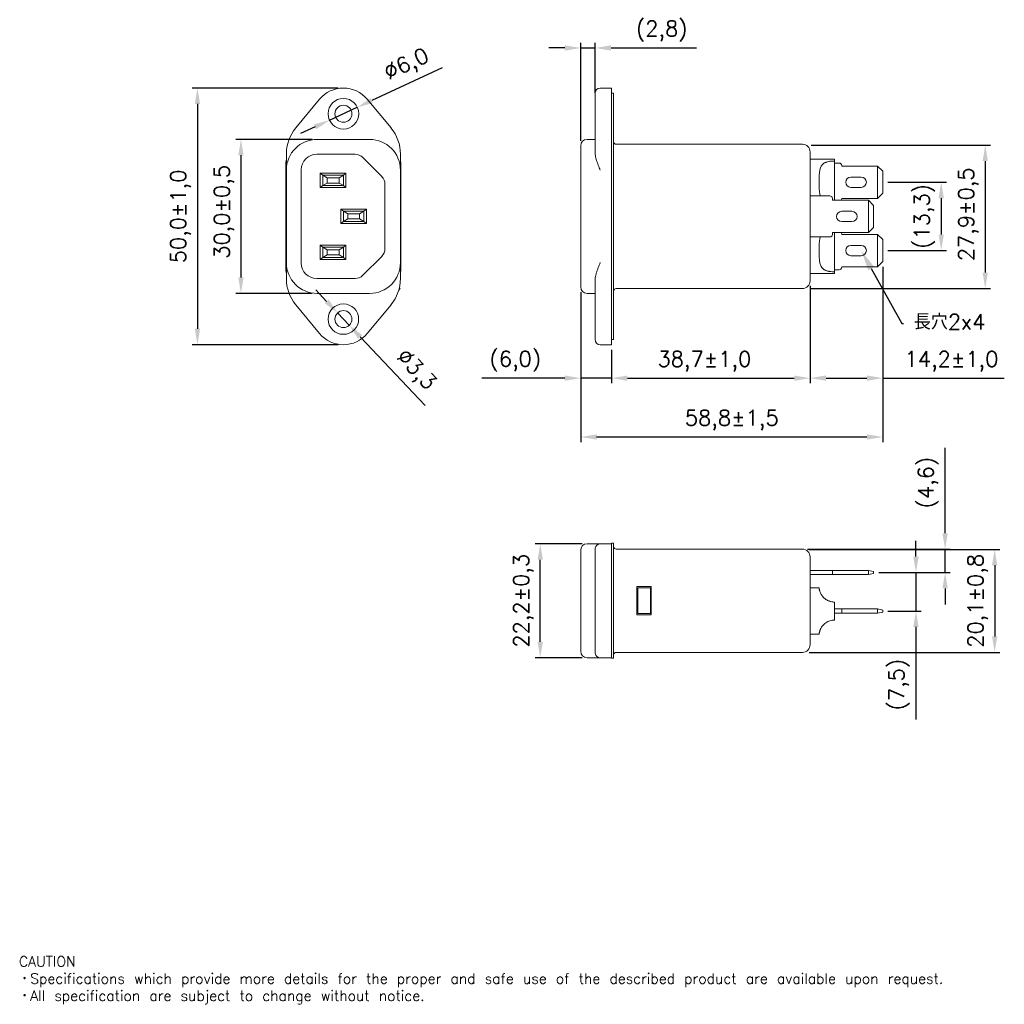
# Model space of a CAD drawing. Header units: millimetres. Extents: x 177 to 483, y 55 to 249.
# Tile 1 of 3: x 177 to 369, y 56 to 247. Entities that reach past the tile are written whole.
import ezdxf
from ezdxf import colors
from ezdxf.entities.mleader import LeaderData, LeaderLine
from ezdxf.math import Vec2, Vec3

# ---------------------------------------------------------------- set-up
doc = ezdxf.new("R2010")
doc.units = ezdxf.units.MM
doc.header["$PDSIZE"] = -1
doc.layers.add('logo', color=7, linetype='Continuous', lineweight=13)
doc.layers.add('SLD-0', color=179, linetype='Continuous')
doc.styles.get("Standard").update_dxf_attribs({"font": 'txt', "bigfont": 'bigfont'})
doc.dimstyles.new('ISO-25', dxfattribs={"dimtxt": 2.5, "dimasz": 2.5, "dimexe": 1.25, "dimexo": 0.625, "dimtad": 1, "dimtxsty": 'Standard', "dimcen": 2.5, "dimadec": 0, "dimazin": 0, "dimtfac": 1, "dimtmove": 0, "dimatfit": 3, "dimfxl": 1, "dimarcsym": 0})

# ---------------------------------------------------------------- blocks, each defined once
blk = doc.blocks.new('*D72')
at = {"layer": 'Defpoints', "color": 0}
for p in [(344.97, 215.81), (344.97, 202.51), (356.34, 202.51)]:
    blk.add_point(p, dxfattribs=at)
at = {"layer": 'SLD-0', "color": 0, "lineweight": -2}
for p, q in [((345.97, 215.81), (357.34, 215.81)), ((356.34, 212.71), (356.34, 205.61)), ((345.97, 202.51), (357.34, 202.51))]:
    blk.add_line(p, q, dxfattribs=at)
at = {"layer": 'SLD-0', "color": 0}
for points in [[(355.82, 212.71), (356.86, 212.71), (356.34, 215.81)], [(355.82, 205.61), (356.86, 205.61), (356.34, 202.51)]]:
    blk.add_solid(points, dxfattribs=at)
at = {"layer": 'SLD-0', "color": 0, "insert": (353.07, 209.16), "char_height": 3, "attachment_point": 5, "rotation": 90}
blk.add_mtext('(13,3)', dxfattribs=at)
blk = doc.blocks.new('*D73')
at = {"layer": 'Defpoints', "color": 0}
for p in [(330, 223.05), (330, 195.11), (364.92, 195.11)]:
    blk.add_point(p, dxfattribs=at)
at = {"layer": 'SLD-0', "color": 0, "lineweight": -2}
for p, q in [((331, 223.05), (365.92, 223.05)), ((364.92, 219.95), (364.92, 198.21)), ((331, 195.11), (365.92, 195.11))]:
    blk.add_line(p, q, dxfattribs=at)
at = {"layer": 'SLD-0', "color": 0}
for points in [[(364.4, 219.95), (365.43, 219.95), (364.92, 223.05)], [(364.4, 198.21), (365.43, 198.21), (364.92, 195.11)]]:
    blk.add_solid(points, dxfattribs=at)
at = {"layer": 'SLD-0', "color": 0, "insert": (361.64, 209.56), "char_height": 3, "attachment_point": 5, "rotation": 90}
blk.add_mtext('27,9±0,5', dxfattribs=at)
blk = doc.blocks.new('*D74')
at = {"layer": 'Defpoints', "color": 0}
for p in [(344.97, 200.36), (330.82, 196.61), (344.97, 177.66)]:
    blk.add_point(p, dxfattribs=at)
at = {"layer": 'SLD-0', "color": 0, "lineweight": -2}
for p, q in [((344.97, 199.36), (344.97, 176.66)), ((330.82, 195.61), (330.82, 176.66)), ((333.92, 177.66), (341.87, 177.66)), ((344.97, 177.66), (368.62, 177.66))]:
    blk.add_line(p, q, dxfattribs=at)
at = {"layer": 'SLD-0', "color": 0}
for points in [[(333.92, 178.18), (333.92, 177.14), (330.82, 177.66)], [(341.87, 178.18), (341.87, 177.14), (344.97, 177.66)]]:
    blk.add_solid(points, dxfattribs=at)
at = {"layer": 'SLD-0', "color": 0, "insert": (358.35, 180.93), "char_height": 3, "attachment_point": 5}
blk.add_mtext('14,2±1,0', dxfattribs=at)
blk = doc.blocks.new('*D75')
at = {"layer": 'Defpoints', "color": 0}
for p in [(330.82, 196.61), (292.17, 184.16), (330.82, 177.65)]:
    blk.add_point(p, dxfattribs=at)
at = {"layer": 'SLD-0', "color": 0, "lineweight": -2}
for p, q in [((330.82, 195.61), (330.82, 176.65)), ((292.17, 183.16), (292.17, 176.65)), ((295.27, 177.65), (327.72, 177.65))]:
    blk.add_line(p, q, dxfattribs=at)
at = {"layer": 'SLD-0', "color": 0}
for points in [[(295.27, 178.16), (295.27, 177.13), (292.17, 177.65)], [(327.72, 178.16), (327.72, 177.13), (330.82, 177.65)]]:
    blk.add_solid(points, dxfattribs=at)
at = {"layer": 'SLD-0', "color": 0, "insert": (310.24, 180.92), "char_height": 3, "attachment_point": 5}
blk.add_mtext('38,7±1,0', dxfattribs=at)
blk = doc.blocks.new('*D76')
at = {"layer": 'Defpoints', "color": 0}
for p in [(286.17, 195.41), (292.17, 184.16), (292.17, 177.65)]:
    blk.add_point(p, dxfattribs=at)
at = {"layer": 'SLD-0', "color": 0, "lineweight": -2}
for p, q in [((286.17, 194.41), (286.17, 176.65)), ((292.17, 183.16), (292.17, 176.65)), ((283.07, 177.65), (266.92, 177.65)), ((292.17, 177.65), (286.17, 177.65)), ((295.27, 177.65), (298.37, 177.65))]:
    blk.add_line(p, q, dxfattribs=at)
at = {"layer": 'SLD-0', "color": 0}
for points in [[(283.07, 178.16), (283.07, 177.13), (286.17, 177.65)], [(295.27, 178.16), (295.27, 177.13), (292.17, 177.65)]]:
    blk.add_solid(points, dxfattribs=at)
at = {"layer": 'SLD-0', "color": 0, "insert": (273.45, 180.92), "char_height": 3, "attachment_point": 5}
blk.add_mtext('(6,0)', dxfattribs=at)
blk = doc.blocks.new('*D77')
at = {"layer": 'Defpoints', "color": 0}
for p in [(344.97, 200.36), (286.17, 195.41), (344.97, 166.19)]:
    blk.add_point(p, dxfattribs=at)
at = {"layer": 'SLD-0', "color": 0, "lineweight": -2}
for p, q in [((344.97, 199.36), (344.97, 165.19)), ((286.17, 194.41), (286.17, 165.19)), ((289.27, 166.19), (341.87, 166.19))]:
    blk.add_line(p, q, dxfattribs=at)
at = {"layer": 'SLD-0', "color": 0}
for points in [[(289.27, 166.71), (289.27, 165.68), (286.17, 166.19)], [(341.87, 166.71), (341.87, 165.68), (344.97, 166.19)]]:
    blk.add_solid(points, dxfattribs=at)
at = {"layer": 'SLD-0', "color": 0, "insert": (315.57, 169.47), "char_height": 3, "attachment_point": 5}
blk.add_mtext('58,8±1,5', dxfattribs=at)
blk = doc.blocks.new('*D78')
at = {"layer": 'Defpoints', "color": 0}
for p in [(288.97, 241.97), (288.97, 232.25), (286.17, 222.91)]:
    blk.add_point(p, dxfattribs=at)
at = {"layer": 'SLD-0', "color": 0, "lineweight": -2}
for p, q in [((283.07, 241.97), (279.97, 241.97)), ((286.17, 223.91), (286.17, 242.97)), ((286.17, 241.97), (288.97, 241.97)), ((288.97, 233.25), (288.97, 242.97)), ((292.07, 241.97), (308.72, 241.97))]:
    blk.add_line(p, q, dxfattribs=at)
at = {"layer": 'SLD-0', "color": 0}
for points in [[(283.07, 242.48), (283.07, 241.45), (286.17, 241.97)], [(292.07, 242.48), (292.07, 241.45), (288.97, 241.97)]]:
    blk.add_solid(points, dxfattribs=at)
at = {"layer": 'SLD-0', "color": 0, "insert": (301.95, 245.24), "char_height": 3, "attachment_point": 5}
blk.add_mtext('(2,8)', dxfattribs=at)
blk = doc.blocks.new('*D79')
at = {"layer": 'Defpoints', "color": 0}
for p in [(234.87, 224.16), (220.03, 194.16), (234.87, 194.16)]:
    blk.add_point(p, dxfattribs=at)
at = {"layer": 'SLD-0', "color": 0, "lineweight": -2}
for p, q in [((233.87, 224.16), (219.03, 224.16)), ((220.03, 221.06), (220.03, 197.26)), ((233.87, 194.16), (219.03, 194.16))]:
    blk.add_line(p, q, dxfattribs=at)
at = {"layer": 'SLD-0', "color": 0}
for points in [[(219.51, 221.06), (220.54, 221.06), (220.03, 224.16)], [(219.51, 197.26), (220.54, 197.26), (220.03, 194.16)]]:
    blk.add_solid(points, dxfattribs=at)
at = {"layer": 'SLD-0', "color": 0, "insert": (216.75, 210.04), "char_height": 3, "attachment_point": 5, "rotation": 90}
blk.add_mtext('30,0±0,5', dxfattribs=at)
blk = doc.blocks.new('*D80')
at = {"layer": 'Defpoints', "color": 0}
for p in [(239.97, 234.16), (211.56, 184.16), (239.97, 184.16)]:
    blk.add_point(p, dxfattribs=at)
at = {"layer": 'SLD-0', "color": 0, "lineweight": -2}
for p, q in [((238.97, 234.16), (210.56, 234.16)), ((211.56, 231.06), (211.56, 187.26)), ((238.97, 184.16), (210.56, 184.16))]:
    blk.add_line(p, q, dxfattribs=at)
at = {"layer": 'SLD-0', "color": 0}
for points in [[(211.05, 231.06), (212.08, 231.06), (211.56, 234.16)], [(211.05, 187.26), (212.08, 187.26), (211.56, 184.16)]]:
    blk.add_solid(points, dxfattribs=at)
at = {"layer": 'SLD-0', "color": 0, "insert": (208.29, 209.16), "char_height": 3, "attachment_point": 5, "rotation": 90}
blk.add_mtext('50,0±1,0', dxfattribs=at)
blk = doc.blocks.new('*D81')
at = {"layer": 'Defpoints', "color": 0}
for p in [(238.84, 190.36), (241.11, 187.96)]:
    blk.add_point(p, dxfattribs=at)
at = {"layer": 'SLD-0', "color": 0, "lineweight": -2}
for p, q in [((236.71, 192.61), (234.58, 194.87)), ((238.84, 190.36), (241.11, 187.96)), ((255.88, 172.31), (243.23, 185.7))]:
    blk.add_line(p, q, dxfattribs=at)
at = {"layer": 'SLD-0', "color": 0}
for points in [[(237.09, 192.97), (236.34, 192.26), (238.84, 190.36)], [(243.61, 186.06), (242.86, 185.35), (241.11, 187.96)]]:
    blk.add_solid(points, dxfattribs=at)
at = {"layer": 'SLD-0', "color": 0, "insert": (253.96, 179.12), "char_height": 3, "attachment_point": 5, "rotation": 313.3508}
blk.add_mtext('∅3,3', dxfattribs=at)
blk = doc.blocks.new('*D82')
at = {"layer": 'Defpoints', "color": 0}
for p in [(242.67, 230.41), (237.27, 227.91)]:
    blk.add_point(p, dxfattribs=at)
at = {"layer": 'SLD-0', "color": 0, "lineweight": -2}
for p, q in [((259.23, 238.09), (245.48, 231.71)), ((237.27, 227.91), (242.67, 230.41)), ((234.46, 226.6), (231.65, 225.3))]:
    blk.add_line(p, q, dxfattribs=at)
at = {"layer": 'SLD-0', "color": 0}
for points in [[(245.27, 232.18), (245.7, 231.25), (242.67, 230.41)], [(234.24, 227.07), (234.68, 226.13), (237.27, 227.91)]]:
    blk.add_solid(points, dxfattribs=at)
at = {"layer": 'SLD-0', "color": 0, "insert": (252.38, 238.52), "char_height": 3, "attachment_point": 5, "rotation": 24.8765}
blk.add_mtext('∅6,0', dxfattribs=at)
blk = doc.blocks.new('*D85')
at = {"layer": 'Defpoints', "color": 0}
for p in [(329.65, 144.3), (329.65, 124.24), (366.75, 124.24)]:
    blk.add_point(p, dxfattribs=at)
at = {"layer": 'SLD-0', "color": 0, "lineweight": -2}
for p, q in [((330.65, 144.3), (367.75, 144.3)), ((366.75, 141.2), (366.75, 127.34)), ((330.65, 124.24), (367.75, 124.24))]:
    blk.add_line(p, q, dxfattribs=at)
at = {"layer": 'SLD-0', "color": 0}
for points in [[(366.23, 141.2), (367.26, 141.2), (366.75, 144.3)], [(366.23, 127.34), (367.26, 127.34), (366.75, 124.24)]]:
    blk.add_solid(points, dxfattribs=at)
at = {"layer": 'SLD-0', "color": 0, "insert": (363.47, 134.27), "char_height": 3, "attachment_point": 5, "rotation": 90}
blk.add_mtext('20,1±0,8', dxfattribs=at)
blk = doc.blocks.new('*D86')
at = {"layer": 'Defpoints', "color": 0}
for p in [(278.29, 145.39), (287.42, 145.39), (287.42, 123.19)]:
    blk.add_point(p, dxfattribs=at)
at = {"layer": 'SLD-0', "color": 0, "lineweight": -2}
for p, q in [((286.42, 145.39), (277.29, 145.39)), ((278.29, 126.29), (278.29, 142.29)), ((286.42, 123.19), (277.29, 123.19))]:
    blk.add_line(p, q, dxfattribs=at)
at = {"layer": 'SLD-0', "color": 0}
for points in [[(277.77, 142.29), (278.8, 142.29), (278.29, 145.39)], [(277.77, 126.29), (278.8, 126.29), (278.29, 123.19)]]:
    blk.add_solid(points, dxfattribs=at)
at = {"layer": 'SLD-0', "color": 0, "insert": (275.01, 134.29), "char_height": 3, "attachment_point": 5, "rotation": 90}
blk.add_mtext('22,2±0,3', dxfattribs=at)
blk = doc.blocks.new('*D87')
at = {"layer": 'Defpoints', "color": 0}
for p in [(343.17, 139.79), (344.97, 132.29), (351.42, 132.29)]:
    blk.add_point(p, dxfattribs=at)
at = {"layer": 'SLD-0', "color": 0, "lineweight": -2}
for p, q in [((351.42, 142.89), (351.42, 145.99)), ((344.17, 139.79), (352.42, 139.79)), ((351.42, 139.79), (351.42, 132.29)), ((345.97, 132.29), (352.42, 132.29)), ((351.42, 129.19), (351.42, 111.17))]:
    blk.add_line(p, q, dxfattribs=at)
at = {"layer": 'SLD-0', "color": 0}
for points in [[(350.9, 142.89), (351.94, 142.89), (351.42, 139.79)], [(350.9, 129.19), (351.94, 129.19), (351.42, 132.29)]]:
    blk.add_solid(points, dxfattribs=at)
at = {"layer": 'SLD-0', "color": 0, "insert": (348.15, 117.95), "char_height": 3, "attachment_point": 5, "rotation": 90}
blk.add_mtext('(7,5)', dxfattribs=at)
blk = doc.blocks.new('*D88')
at = {"layer": 'Defpoints', "color": 0}
for p in [(329.32, 144.34), (357.1, 144.34), (343.17, 139.79)]:
    blk.add_point(p, dxfattribs=at)
at = {"layer": 'SLD-0', "color": 0, "lineweight": -2}
for p, q in [((357.1, 147.44), (357.1, 164.08)), ((330.32, 144.34), (358.1, 144.34)), ((357.1, 139.79), (357.1, 144.34)), ((344.17, 139.79), (358.1, 139.79)), ((357.1, 136.69), (357.1, 133.59))]:
    blk.add_line(p, q, dxfattribs=at)
at = {"layer": 'SLD-0', "color": 0}
for points in [[(356.58, 147.44), (357.62, 147.44), (357.1, 144.34)], [(356.58, 136.69), (357.62, 136.69), (357.1, 139.79)]]:
    blk.add_solid(points, dxfattribs=at)
at = {"layer": 'SLD-0', "color": 0, "insert": (353.83, 157.31), "char_height": 3, "attachment_point": 5, "rotation": 90}
blk.add_mtext('(4,6)', dxfattribs=at)

msp = doc.modelspace()

# ---------------------------------------------------------------- linework, layer by layer
at = {"color": 7, "linetype": 'Continuous', "lineweight": 15}
for p, q in [((292.17, 234.16), (289.97, 234.16)), ((292.17, 234.16), (292.17, 231.98)), ((292.57, 233.16), (292.17, 233.16)), ((292.57, 230.97), (292.57, 233.16)), ((230.71, 226.38), (235.35, 231.98)), ((244.59, 231.98), (249.24, 226.38)), ((288.97, 231.35), (288.97, 225.74)), ((292.17, 231.98), (292.17, 226.38)), ((292.57, 223.16), (292.57, 230.97)), ((292.17, 226.38), (292.17, 223.13)), ((245.07, 224.16), (234.87, 224.16)), ((287.42, 224.16), (288.97, 224.16)), ((292.17, 223.16), (292.17, 223.5)), ((292.17, 219.16), (292.17, 223.16)), ((292.57, 219.16), (292.57, 223.16)), ((293.07, 223.21), (329.32, 223.21)), ((228.87, 218.16), (228.87, 221.28)), ((234.77, 221.26), (242.29, 221.26)), ((243.71, 220.67), (247.49, 216.89)), ((251.07, 221.28), (251.07, 218.16)), ((288.98, 221.28), (288.97, 221.48)), ((330.82, 221.71), (330.82, 219.51)), ((228.77, 219.16), (228.77, 199.16)), ((251.17, 219.16), (251.17, 199.16)), ((292.17, 199.16), (292.17, 219.16)), ((292.57, 199.16), (292.57, 219.16)), ((335.57, 220.31), (330.82, 220.31)), ((330.82, 219.51), (330.82, 198.81)), ((335.57, 220.31), (335.57, 219.95)), ((335.57, 212.31), (335.57, 219.95)), ((336.47, 219.56), (335.57, 219.56)), ((336.97, 218.96), (336.97, 219.06)), ((343.97, 218.96), (336.97, 218.96)), ((343.97, 212.66), (343.97, 218.96)), ((343.97, 218.96), (344.97, 217.96)), ((228.87, 200.16), (228.87, 218.16)), ((231.77, 200.06), (231.77, 218.26)), ((235.47, 217.56), (235.97, 217.16)), ((235.47, 217.56), (240.47, 217.56)), ((235.47, 214.76), (235.47, 217.56)), ((236.82, 216.66), (235.97, 217.16)), ((235.97, 217.16), (239.97, 217.16)), ((235.97, 215.16), (235.97, 217.16)), ((239.97, 217.16), (239.12, 216.66)), ((240.47, 217.56), (239.97, 217.16)), ((239.97, 217.16), (239.97, 215.16)), ((240.47, 217.56), (240.47, 214.76)), ((251.07, 218.16), (251.07, 200.16)), ((286.17, 218.16), (286.17, 200.16)), ((338.77, 216.81), (340.77, 216.81)), ((344.97, 217.96), (344.97, 213.66)), ((235.97, 215.16), (235.47, 214.76)), ((236.82, 215.66), (235.97, 215.16)), ((235.97, 215.16), (239.97, 215.16)), ((239.12, 216.66), (236.82, 216.66)), ((236.82, 215.66), (236.82, 216.66)), ((239.12, 215.66), (236.82, 215.66)), ((239.12, 216.66), (239.12, 215.66)), ((239.97, 215.16), (239.12, 215.66)), ((240.47, 214.76), (239.97, 215.16)), ((248.07, 215.48), (248.07, 202.84)), ((340.77, 214.81), (338.77, 214.81)), ((240.47, 214.76), (235.47, 214.76)), ((334.67, 213.16), (330.82, 213.16)), ((344.97, 213.66), (343.97, 212.66)), ((335.17, 212.31), (335.17, 212.66)), ((342.17, 212.31), (335.17, 212.31)), ((336.97, 212.66), (343.97, 212.66)), ((336.97, 212.56), (336.97, 212.66)), ((342.17, 206.01), (342.17, 212.31)), ((342.17, 212.31), (343.17, 211.31)), ((343.17, 211.31), (343.17, 207.01)), ((239.47, 210.56), (239.97, 210.16)), ((239.47, 210.56), (244.47, 210.56)), ((239.47, 207.76), (239.47, 210.56)), ((240.82, 209.66), (239.97, 210.16)), ((239.97, 210.16), (243.97, 210.16)), ((239.97, 208.16), (239.97, 210.16)), ((240.82, 208.66), (240.82, 209.66)), ((243.12, 209.66), (240.82, 209.66)), ((243.97, 210.16), (243.12, 209.66)), ((243.12, 209.66), (243.12, 208.66)), ((244.47, 210.56), (243.97, 210.16)), ((243.97, 210.16), (243.97, 208.16)), ((244.47, 210.56), (244.47, 207.76)), ((336.97, 210.16), (338.97, 210.16)), ((239.97, 208.16), (239.47, 207.76)), ((244.47, 207.76), (239.47, 207.76)), ((240.82, 208.66), (239.97, 208.16)), ((239.97, 208.16), (243.97, 208.16)), ((243.12, 208.66), (240.82, 208.66)), ((243.97, 208.16), (243.12, 208.66)), ((244.47, 207.76), (243.97, 208.16)), ((338.97, 208.16), (336.97, 208.16)), ((335.17, 206.01), (342.17, 206.01)), ((335.17, 205.66), (335.17, 206.01)), ((335.57, 206.01), (335.57, 198.36)), ((336.97, 205.76), (336.97, 205.66)), ((336.97, 205.66), (343.97, 205.66)), ((343.17, 207.01), (342.17, 206.01)), ((343.97, 205.66), (343.97, 199.36)), ((344.97, 204.66), (343.97, 205.66)), ((235.47, 203.56), (235.97, 203.16)), ((235.47, 203.56), (240.47, 203.56)), ((235.47, 200.76), (235.47, 203.56)), ((240.47, 203.56), (239.97, 203.16)), ((240.47, 203.56), (240.47, 200.76)), ((334.67, 205.16), (330.82, 205.16)), ((340.77, 203.51), (338.77, 203.51)), ((344.97, 200.36), (344.97, 204.66)), ((236.82, 202.66), (235.97, 203.16)), ((235.97, 203.16), (239.97, 203.16)), ((235.97, 201.16), (235.97, 203.16)), ((236.82, 201.66), (235.97, 201.16)), ((236.82, 201.66), (236.82, 202.66)), ((239.12, 202.66), (236.82, 202.66)), ((239.12, 201.66), (236.82, 201.66)), ((239.97, 203.16), (239.12, 202.66)), ((239.12, 202.66), (239.12, 201.66)), ((239.97, 201.16), (239.12, 201.66)), ((239.97, 203.16), (239.97, 201.16)), ((247.49, 201.42), (243.71, 197.64)), ((338.77, 201.51), (340.77, 201.51)), ((228.87, 197.04), (228.87, 200.16)), ((235.97, 201.16), (235.47, 200.76)), ((240.47, 200.76), (235.47, 200.76)), ((235.97, 201.16), (239.97, 201.16)), ((240.47, 200.76), (239.97, 201.16)), ((251.07, 200.16), (251.07, 197.04)), ((343.97, 199.36), (344.97, 200.36)), ((292.17, 195.15), (292.17, 199.16)), ((292.57, 195.15), (292.57, 199.16)), ((330.82, 198.81), (330.82, 196.61)), ((330.82, 198.01), (335.57, 198.01)), ((336.47, 198.76), (335.57, 198.76)), ((335.57, 198.01), (335.57, 198.36)), ((343.97, 199.36), (336.97, 199.36)), ((336.97, 199.36), (336.97, 199.26)), ((242.29, 197.06), (234.77, 197.06)), ((288.98, 197.04), (288.97, 196.84)), ((245.07, 194.16), (234.87, 194.16)), ((250.76, 194.82), (251.04, 195.15)), ((288.97, 194.16), (287.42, 194.16)), ((292.17, 194.82), (292.17, 195.15)), ((292.17, 195.15), (292.17, 191.94)), ((292.57, 187.34), (292.57, 195.15)), ((329.32, 195.11), (293.07, 195.11)), ((235.35, 186.33), (230.71, 191.94)), ((249.24, 191.94), (244.59, 186.33)), ((288.97, 192.58), (288.97, 186.97)), ((292.17, 191.94), (292.17, 186.33)), ((292.17, 186.33), (292.17, 184.16)), ((292.57, 185.16), (292.57, 187.34)), ((289.97, 184.16), (292.17, 184.16)), ((292.17, 185.16), (292.57, 185.16)), ((289.97, 145.39), (287.42, 145.39)), ((288.98, 144.51), (288.97, 144.38)), ((292.17, 145.39), (289.97, 145.39)), ((292.57, 145.49), (292.17, 145.49)), ((292.17, 145.49), (292.17, 145.35)), ((292.17, 145.35), (292.17, 143.55)), ((292.17, 143.55), (292.17, 145.07)), ((292.57, 145.49), (292.57, 145.35)), ((292.57, 145.35), (292.57, 138.92)), ((329.32, 144.34), (293.07, 144.34)), ((288.97, 138.14), (288.97, 142.78)), ((292.17, 138.91), (292.17, 143.55)), ((330.82, 140.74), (330.82, 142.84)), ((330.82, 127.84), (330.82, 140.74)), ((334.67, 140.19), (330.82, 140.19)), ((335.17, 140.19), (334.67, 140.19)), ((335.17, 139.39), (335.17, 140.19)), ((342.17, 140.19), (335.17, 140.19)), ((342.17, 140.19), (342.17, 139.39)), ((342.17, 140.19), (343.17, 139.99)), ((286.17, 139.39), (286.17, 129.19)), ((292.17, 129.66), (292.17, 138.91)), ((292.57, 138.92), (292.57, 129.66)), ((334.67, 139.39), (330.82, 139.39)), ((334.67, 139.39), (335.17, 139.39)), ((342.17, 139.39), (335.17, 139.39)), ((343.17, 139.58), (342.17, 139.39)), ((343.17, 139.58), (343.17, 139.99)), ((297.07, 131.54), (297.07, 137.04)), ((297.07, 137.04), (299.87, 137.04)), ((299.77, 136.79), (297.27, 136.79)), ((297.27, 136.79), (297.27, 131.79)), ((299.77, 131.79), (299.77, 136.79)), ((299.87, 137.04), (299.87, 131.54)), ((330.82, 136.79), (332.58, 136.79)), ((335.57, 130.54), (335.57, 134.04)), ((336.47, 132.69), (335.57, 132.69)), ((336.97, 132.69), (336.47, 132.69)), ((336.97, 131.89), (336.97, 132.69)), ((343.97, 132.69), (336.97, 132.69)), ((343.97, 132.69), (343.97, 131.89)), ((343.97, 132.69), (344.97, 132.49)), ((344.97, 132.08), (344.97, 132.49)), ((288.97, 125.79), (288.97, 130.44)), ((299.87, 131.54), (297.07, 131.54)), ((297.27, 131.79), (299.77, 131.79)), ((336.47, 131.89), (335.57, 131.89)), ((336.47, 131.89), (336.97, 131.89)), ((343.97, 131.89), (336.97, 131.89)), ((344.97, 132.08), (343.97, 131.89)), ((292.17, 125.02), (292.17, 129.66)), ((292.57, 129.66), (292.57, 123.22)), ((330.82, 125.74), (330.82, 127.84)), ((332.58, 127.79), (330.82, 127.79)), ((292.17, 125.02), (292.17, 123.22)), ((287.42, 123.19), (289.97, 123.19)), ((288.98, 124.06), (288.97, 124.19)), ((292.17, 123.19), (289.97, 123.19)), ((292.17, 123.22), (292.17, 123.09)), ((292.57, 123.09), (292.17, 123.09)), ((292.57, 123.22), (292.57, 123.09)), ((293.07, 124.24), (329.32, 124.24))]:
    msp.add_line(p, q, dxfattribs=at)
for centre, radius in [((239.97, 229.16), 2.98), ((239.97, 229.16), 1.65), ((239.97, 189.16), 2.97), ((239.97, 189.16), 1.65)]:
    msp.add_circle(centre, radius, dxfattribs=at)
for centre, radius, start, end in [((239.97, 228.16), 6, 39.6169, 140.3831), ((289.97, 233.16), 1, 90, 180), ((236.87, 221.28), 8, 140.3831, 180), ((243.07, 221.28), 8, 0, 39.6169), ((234.87, 218.16), 6, 90, 180), ((245.07, 218.16), 6, 360, 90), ((287.42, 222.91), 1.25, 90, 180), ((293.07, 223.71), 0.5, 180, 270), ((329.32, 221.71), 1.5, 0, 90), ((234.77, 218.26), 3, 90, 180), ((242.29, 219.26), 2, 45, 90), ((235.07, 219.16), 6.3, 169.7778, 180), ((244.87, 219.16), 6.3, 0, 10.2222), ((336.47, 219.06), 0.5, 0, 90), ((246.07, 215.48), 2, 0, 45), ((338.77, 215.81), 1, 90, 270), ((340.77, 215.81), 1, 270, 90), ((334.67, 212.66), 0.5, 0, 90), ((336.47, 212.56), 0.5, 330, 0), ((336.97, 209.16), 1, 90, 270), ((338.97, 209.16), 1, 270, 90), ((334.67, 205.66), 0.5, 270, 0), ((336.47, 205.76), 0.5, 0, 30), ((338.77, 202.51), 1, 90, 270), ((340.77, 202.51), 1, 270, 90), ((246.07, 202.84), 2, 315, 0), ((234.87, 200.16), 6, 180, 270), ((234.77, 200.06), 3, 180, 270), ((245.07, 200.16), 6, 270, 0), ((235.07, 199.16), 6.3, 180, 190.2222), ((242.29, 199.06), 2, 270, 315), ((244.87, 199.16), 6.3, 349.7778, 0), ((336.47, 199.26), 0.5, 270, 0), ((236.87, 197.04), 8, 180, 219.6169), ((243.07, 197.04), 8, 320.3831, 0), ((329.32, 196.61), 1.5, 270, 0), ((287.42, 195.41), 1.25, 180, 270), ((293.07, 194.61), 0.5, 90, 180), ((239.97, 190.16), 6, 219.6169, 320.3831), ((289.97, 185.16), 1, 180, 270), ((287.42, 144.14), 1.25, 90, 180), ((289.97, 144.39), 1, 90, 172.7662), ((293.07, 144.84), 0.5, 180, 270), ((329.32, 142.84), 1.5, 0, 90), ((329.32, 125.74), 1.5, 270, 0), ((287.42, 124.44), 1.25, 180, 270), ((289.97, 124.19), 1, 187.2338, 270), ((293.07, 123.74), 0.5, 90, 180)]:
    msp.add_arc(centre, radius, start, end, dxfattribs=at)
for points, knots in [([(288.97, 233.16), (288.97, 233.14), (288.97, 233.09), (288.97, 232.72), (288.97, 232.15), (288.97, 231.61), (288.97, 231.35)], [0, 0, 0, 0, 0.246955, 0.5, 0.753045, 1, 1, 1, 1]), ([(288.97, 225.74), (288.97, 225.43), (288.97, 224.81), (288.97, 223.75), (288.97, 222.64), (288.97, 221.87), (288.97, 221.48)], [0, 0, 0, 0, 0.250027, 0.499999, 0.749914, 1, 1, 1, 1]), ([(286.17, 218.16), (286.17, 218.36), (286.17, 218.76), (286.17, 219.34), (286.17, 220.03), (286.17, 220.78), (286.17, 221.54), (286.17, 222.06), (286.17, 222.38), (286.17, 222.64), (286.17, 222.86), (286.17, 222.89), (286.17, 222.91)], [0, 0, 0, 0, 0.080274, 0.159891, 0.240131, 0.368709, 0.500016, 0.631322, 0.695659, 0.760065, 0.879979, 1, 1, 1, 1]), ([(288.98, 221.28), (289.01, 221.08), (289.04, 220.79), (289.15, 220.38), (289.24, 220.09), (289.35, 219.76), (289.49, 219.37), (289.67, 218.89), (289.84, 218.49), (289.94, 218.25), (289.97, 218.16), (289.97, 218.16)], [0, 0, 0, 0, 0.19653, 0.297296, 0.39858, 0.472085, 0.619876, 0.769132, 0.919796, 0.995495, 1, 1, 1, 1]), ([(332.79, 213.16), (332.78, 213.19), (332.73, 213.34), (332.69, 213.6), (332.65, 213.92), (332.62, 214.19), (332.61, 214.47), (332.6, 214.75), (332.59, 215.02), (332.59, 215.28), (332.58, 215.54), (332.58, 215.84), (332.58, 216.19), (332.59, 216.56), (332.6, 216.94), (332.61, 217.28), (332.63, 217.57), (332.67, 217.89), (332.72, 218.23), (332.83, 218.62), (332.96, 218.9), (333.09, 219.11), (333.25, 219.3), (333.45, 219.47), (333.67, 219.6), (333.86, 219.69), (334.1, 219.78), (334.37, 219.84), (334.65, 219.89), (335.02, 219.94), (335.33, 219.95), (335.57, 219.95)], [0, 0, 0, 0, 0.011585, 0.06243, 0.092554, 0.12299, 0.153579, 0.184469, 0.211505, 0.238733, 0.266056, 0.293574, 0.332228, 0.371157, 0.410962, 0.451078, 0.482214, 0.507827, 0.557597, 0.605963, 0.656408, 0.682065, 0.707916, 0.758474, 0.784219, 0.810428, 0.833385, 0.879755, 0.90321, 0.926814, 1, 1, 1, 1]), ([(332.79, 205.16), (332.78, 205.13), (332.73, 204.98), (332.69, 204.72), (332.65, 204.4), (332.62, 204.13), (332.61, 203.85), (332.6, 203.57), (332.59, 203.3), (332.59, 203.04), (332.58, 202.78), (332.58, 202.47), (332.58, 202.13), (332.59, 201.76), (332.6, 201.38), (332.61, 201.03), (332.64, 200.73), (332.67, 200.41), (332.73, 200.06), (332.83, 199.7), (332.98, 199.36), (333.2, 199.05), (333.45, 198.85), (333.67, 198.72), (333.86, 198.63), (334.1, 198.54), (334.37, 198.47), (334.65, 198.43), (334.95, 198.39), (335.26, 198.37), (335.5, 198.36), (335.57, 198.36)], [0, 0, 0, 0, 0.011584, 0.062424, 0.092545, 0.122979, 0.153564, 0.184451, 0.211485, 0.23871, 0.266031, 0.293546, 0.332196, 0.371122, 0.410923, 0.451034, 0.482168, 0.513466, 0.560184, 0.605913, 0.656353, 0.707807, 0.75836, 0.784102, 0.810309, 0.833261, 0.879626, 0.903082, 0.927885, 0.976338, 1, 1, 1, 1]), ([(286.17, 200.16), (286.17, 199.86), (286.17, 199.26), (286.17, 198.53), (286.17, 197.97), (286.17, 197.41), (286.17, 196.78), (286.17, 196.16), (286.17, 195.72), (286.17, 195.46), (286.17, 195.42), (286.17, 195.41)], [0, 0, 0, 0, 0.120045, 0.239982, 0.304402, 0.368751, 0.500083, 0.631416, 0.760019, 0.879991, 1, 1, 1, 1]), ([(289.97, 200.16), (289.97, 200.15), (289.9, 199.99), (289.77, 199.67), (289.59, 199.2), (289.44, 198.81), (289.33, 198.49), (289.24, 198.23), (289.13, 197.88), (289.03, 197.47), (289, 197.17), (288.98, 197.04)], [0, 0, 0, 0, 0.004504, 0.151807, 0.300219, 0.450139, 0.525579, 0.601374, 0.699684, 0.867449, 1, 1, 1, 1]), ([(288.97, 196.84), (288.97, 196.45), (288.97, 195.68), (288.97, 194.56), (288.97, 193.5), (288.97, 192.89), (288.97, 192.58)], [0, 0, 0, 0, 0.250027, 0.499999, 0.749914, 1, 1, 1, 1]), ([(288.97, 186.97), (288.97, 186.71), (288.97, 186.17), (288.97, 185.6), (288.97, 185.23), (288.97, 185.18), (288.97, 185.16)], [0, 0, 0, 0, 0.246955, 0.5, 0.753045, 1, 1, 1, 1]), ([(286.17, 144.14), (286.17, 144.13), (286.17, 144.12), (286.17, 144), (286.17, 143.78), (286.17, 143.39), (286.17, 142.77), (286.17, 142.13), (286.17, 141.58), (286.17, 141.01), (286.17, 140.28), (286.17, 139.69), (286.17, 139.39)], [0, 0, 0, 0, 0.080274, 0.159891, 0.240131, 0.368709, 0.500016, 0.631322, 0.695659, 0.760065, 0.879979, 1, 1, 1, 1]), ([(288.97, 142.78), (288.97, 143.01), (288.97, 143.48), (288.97, 143.96), (288.97, 144.3), (288.97, 144.35), (288.97, 144.38)], [0, 0, 0, 0, 0.250027, 0.499999, 0.749914, 1, 1, 1, 1]), ([(288.97, 130.44), (288.97, 130.68), (288.97, 131.19), (288.97, 132.14), (288.97, 133.19), (288.97, 134.29), (288.97, 135.38), (288.97, 136.43), (288.97, 137.39), (288.97, 137.89), (288.97, 138.14)], [0, 0, 0, 0, 0.123477, 0.25, 0.376523, 0.5, 0.623477, 0.75, 0.876523, 1, 1, 1, 1]), ([(332.58, 136.79), (332.58, 136.78), (332.58, 136.78), (332.59, 136.73), (332.6, 136.65), (332.61, 136.54), (332.63, 136.43), (332.67, 136.28), (332.72, 136.09), (332.83, 135.81), (332.96, 135.56), (333.09, 135.35), (333.25, 135.13), (333.45, 134.91), (333.67, 134.71), (333.86, 134.57), (334.1, 134.41), (334.37, 134.28), (334.65, 134.18), (335.02, 134.07), (335.33, 134.05), (335.57, 134.04)], [0, 0, 0, 0, 0.054718, 0.109826, 0.166172, 0.222959, 0.267034, 0.303292, 0.373745, 0.442211, 0.51362, 0.549939, 0.586533, 0.658101, 0.694546, 0.731647, 0.764144, 0.829783, 0.862986, 0.896399, 1, 1, 1, 1]), ([(335.57, 130.54), (335.42, 130.53), (335.11, 130.52), (334.67, 130.41), (334.24, 130.24), (333.86, 130.02), (333.53, 129.75), (333.26, 129.46), (333.04, 129.16), (332.91, 128.92), (332.82, 128.73), (332.76, 128.59), (332.72, 128.45), (332.68, 128.32), (332.65, 128.2), (332.62, 128.08), (332.61, 127.99), (332.6, 127.91), (332.59, 127.85), (332.59, 127.82), (332.58, 127.79), (332.58, 127.79), (332.58, 127.79)], [0, 0, 0, 0, 0.066388, 0.133946, 0.200363, 0.268019, 0.333165, 0.399508, 0.464202, 0.52988, 0.565258, 0.600826, 0.636749, 0.672833, 0.715471, 0.758552, 0.801848, 0.84557, 0.883838, 0.922376, 0.961051, 1, 1, 1, 1]), ([(286.17, 129.19), (286.17, 128.99), (286.17, 128.59), (286.17, 128), (286.17, 127.32), (286.17, 126.56), (286.17, 125.8), (286.17, 125.29), (286.17, 124.96), (286.17, 124.71), (286.17, 124.48), (286.17, 124.45), (286.17, 124.44)], [0, 0, 0, 0, 0.080274, 0.159891, 0.240131, 0.368709, 0.500016, 0.631322, 0.695659, 0.760065, 0.879979, 1, 1, 1, 1]), ([(288.97, 124.19), (288.97, 124.22), (288.97, 124.28), (288.97, 124.61), (288.97, 125.1), (288.97, 125.56), (288.97, 125.79)], [0, 0, 0, 0, 0.250027, 0.499999, 0.749914, 1, 1, 1, 1])]:
    msp.add_open_spline(points, degree=3, knots=knots, dxfattribs=at)

# ---------------------------------------------------------------- texts
at = {"layer": 'logo', "insert": (176.81, 65.03), "char_height": 2, "attachment_point": 1}
msp.add_mtext('CAUTION\\P・Specifications which provide more details for the proper and safe use of the described product are available upon request.\\P・All specification are subject to change without notice.', dxfattribs=at)

# ---------------------------------------------------------------- dimensions: what is measured, and where the dimension line sits
at = {"layer": 'SLD-0'}
for base, p1, p2, picture, middle in [((288.97, 241.97), (286.17, 222.91), (288.97, 232.25), '*D78', (301.95, 241.97)), ((292.17, 177.65), (286.17, 195.41), (292.17, 184.16), '*D76', (273.45, 177.65))]:
    dim = msp.add_linear_dim(base=base, p1=p1, p2=p2, text='(<>)', dimstyle='ISO-25', override={"dimtxt": 3, "dimasz": 3.1, "dimexe": 1, "dimexo": 1, "dimgap": 1.524, "dimdec": 1, "dimzin": 0, "dimtdec": 1, "dimtzin": 0}, dxfattribs=at)
    dim.commit()
    dim.dimension.update_dxf_attribs({"geometry": picture, "text_midpoint": middle, "dimtype": 160})
dim = msp.add_diameter_dim_2p(p1=(237.2735, 227.9074), p2=(242.6714, 230.4103), dimstyle='ISO-25', override={"dimtxt": 3, "dimasz": 3.1, "dimexe": 1, "dimexo": 1, "dimgap": 1.524, "dimdec": 1, "dimzin": 0, "dimtdec": 1, "dimtzin": 0}, dxfattribs=at)
dim.commit()
dim.dimension.update_dxf_attribs({"geometry": '*D82', "text_midpoint": (252.384, 238.5227)})
for base, p1, p2, override, picture, middle in [((211.56, 184.16), (239.97, 234.16), (239.97, 184.16), {"dimtxt": 3, "dimasz": 3.1, "dimexe": 1, "dimexo": 1, "dimgap": 1.524, "dimdec": 1, "dimzin": 0, "dimtol": 1, "dimlim": 0, "dimtp": 1, "dimtm": 1, "dimtdec": 1, "dimtzin": 0}, '*D80', (211.56, 209.16)), ((220.03, 194.16), (234.87, 224.16), (234.87, 194.16), {"dimtxt": 3, "dimasz": 3.1, "dimexe": 1, "dimexo": 1, "dimgap": 1.524, "dimdec": 1, "dimzin": 0, "dimtol": 1, "dimlim": 0, "dimtp": 0.5, "dimtm": 0.5, "dimtdec": 1, "dimtzin": 0}, '*D79', (220.03, 210.04)), ((364.92, 195.11), (330, 223.05), (330, 195.11), {"dimtxt": 3, "dimasz": 3.1, "dimexe": 1, "dimexo": 1, "dimgap": 1.524, "dimdec": 1, "dimzin": 0, "dimtol": 1, "dimlim": 0, "dimtp": 0.5, "dimtm": 0.5, "dimtdec": 1, "dimtzin": 0}, '*D73', (364.92, 209.56)), ((278.29, 145.39), (287.42, 123.19), (287.42, 145.39), {"dimtxt": 3, "dimasz": 3.1, "dimexe": 1, "dimexo": 1, "dimgap": 1.524, "dimdec": 1, "dimzin": 0, "dimtol": 1, "dimlim": 0, "dimtp": 0.3, "dimtm": 0.3, "dimtdec": 1, "dimtzin": 0}, '*D86', (278.29, 134.29)), ((366.75, 124.24), (329.65, 144.3), (329.65, 124.24), {"dimtxt": 3, "dimasz": 3.1, "dimexe": 1, "dimexo": 1, "dimgap": 1.524, "dimdec": 1, "dimzin": 0, "dimtol": 1, "dimlim": 0, "dimtp": 0.8, "dimtm": 0.8, "dimtdec": 1, "dimtzin": 0}, '*D85', (366.75, 134.27))]:
    dim = msp.add_linear_dim(base=base, p1=p1, p2=p2, angle=90, dimstyle='ISO-25', override=override, dxfattribs=at)
    dim.commit()
    dim.dimension.update_dxf_attribs({"geometry": picture, "text_midpoint": middle, "dimtype": 160})
for base, p1, p2, picture, middle in [((356.34, 202.51), (344.97, 215.81), (344.97, 202.51), '*D72', (356.34, 209.16)), ((357.10031099, 144.33694918), (343.17247635, 139.78694918), (329.32247635, 144.33694918), '*D88', (357.10031099, 157.31094918)), ((351.42, 132.29), (343.17, 139.79), (344.97, 132.29), '*D87', (351.42, 117.95))]:
    dim = msp.add_linear_dim(base=base, p1=p1, p2=p2, angle=90, text='(<>)', dimstyle='ISO-25', override={"dimtxt": 3, "dimasz": 3.1, "dimexe": 1, "dimexo": 1, "dimgap": 1.524, "dimdec": 1, "dimzin": 0, "dimtdec": 1, "dimtzin": 0}, dxfattribs=at)
    dim.commit()
    dim.dimension.update_dxf_attribs({"geometry": picture, "text_midpoint": middle, "dimtype": 160})
for base, p1, p2, override, picture, middle in [((344.97, 166.19), (286.17, 195.41), (344.97, 200.36), {"dimtxt": 3, "dimasz": 3.1, "dimexe": 1, "dimexo": 1, "dimgap": 1.524, "dimdec": 1, "dimzin": 0, "dimtol": 1, "dimlim": 0, "dimtp": 1.5, "dimtm": 1.5, "dimtdec": 1, "dimtzin": 0}, '*D77', (315.57, 166.19)), ((344.97247635, 177.66092953), (330.82247635, 196.60882826), (344.97247635, 200.35882826), {"dimtxt": 3, "dimasz": 3.1, "dimexe": 1, "dimexo": 1, "dimgap": 1.524, "dimdec": 1, "dimzin": 0, "dimtol": 1, "dimlim": 0, "dimtp": 1, "dimtm": 1, "dimtdec": 1, "dimtzin": 0}, '*D74', (358.34647635, 177.66092953)), ((330.82247635, 177.64742913), (292.17247635, 184.15882826), (330.82247635, 196.60882826), {"dimtxt": 3, "dimasz": 3.1, "dimexe": 1, "dimexo": 1, "dimgap": 1.524, "dimdec": 1, "dimzin": 0, "dimtol": 1, "dimlim": 0, "dimtp": 1, "dimtm": 1, "dimtdec": 1, "dimtzin": 0}, '*D75', (310.23712072, 177.64742913))]:
    dim = msp.add_linear_dim(base=base, p1=p1, p2=p2, dimstyle='ISO-25', override=override, dxfattribs=at)
    dim.commit()
    dim.dimension.update_dxf_attribs({"geometry": picture, "text_midpoint": middle, "dimtype": 160})
dim = msp.add_diameter_dim_2p(p1=(238.84, 190.36), p2=(241.11, 187.96), dimstyle='ISO-25', override={"dimtxt": 3, "dimasz": 3.1, "dimexe": 1, "dimexo": 1, "dimgap": 1.524, "dimdec": 1, "dimzin": 0, "dimtdec": 1, "dimtzin": 0}, dxfattribs=at)
dim.commit()
dim.dimension.update_dxf_attribs({"geometry": '*D81', "text_midpoint": (251.57, 176.87), "dimtype": 163})

# ---------------------------------------------------------------- leaders
ml = msp.add_multileader_mtext('Standard', dxfattribs=at)
ml.set_content('長穴2x4', color=256)
ml.set_leader_properties()
ml.build(insert=Vec2(0, 0))
ml.multileader.update_dxf_attribs({"text_right_attachment_type": 6, "dogleg_length": 0.36})
ctx = ml.context
ctx.base_point, ctx.char_height, ctx.plane_origin = Vec3(349.02, 188.32), 3, Vec3(340.77, 202.51)
ctx.right_attachment = 6
notes = []
notes.append((ctx, [(0, (1, 1, 0), (348.66, 188.32), (1, 0), 0.36, [(0, [(340.77, 202.51)], 0, [])])]))
ctx.mtext.insert, ctx.mtext.flow_direction = Vec3(351.02, 190.12), 5
for ctx, leaders in notes:
    for number, flags, end, landing, length, lines in leaders:
        leader = LeaderData()
        leader.index, (leader.has_last_leader_line, leader.has_dogleg_vector, leader.attachment_direction) = number, flags
        leader.last_leader_point, leader.dogleg_vector, leader.dogleg_length = Vec3(end), Vec3(landing), length
        for number, points, colour, breaks in lines:
            line = LeaderLine()
            line.index, line.vertices, line.color, line.breaks = number, Vec3.list(points), colors.encode_raw_color(colour), breaks
            leader.lines.append(line)
        ctx.leaders.append(leader)

doc.saveas('drawing.dxf')
